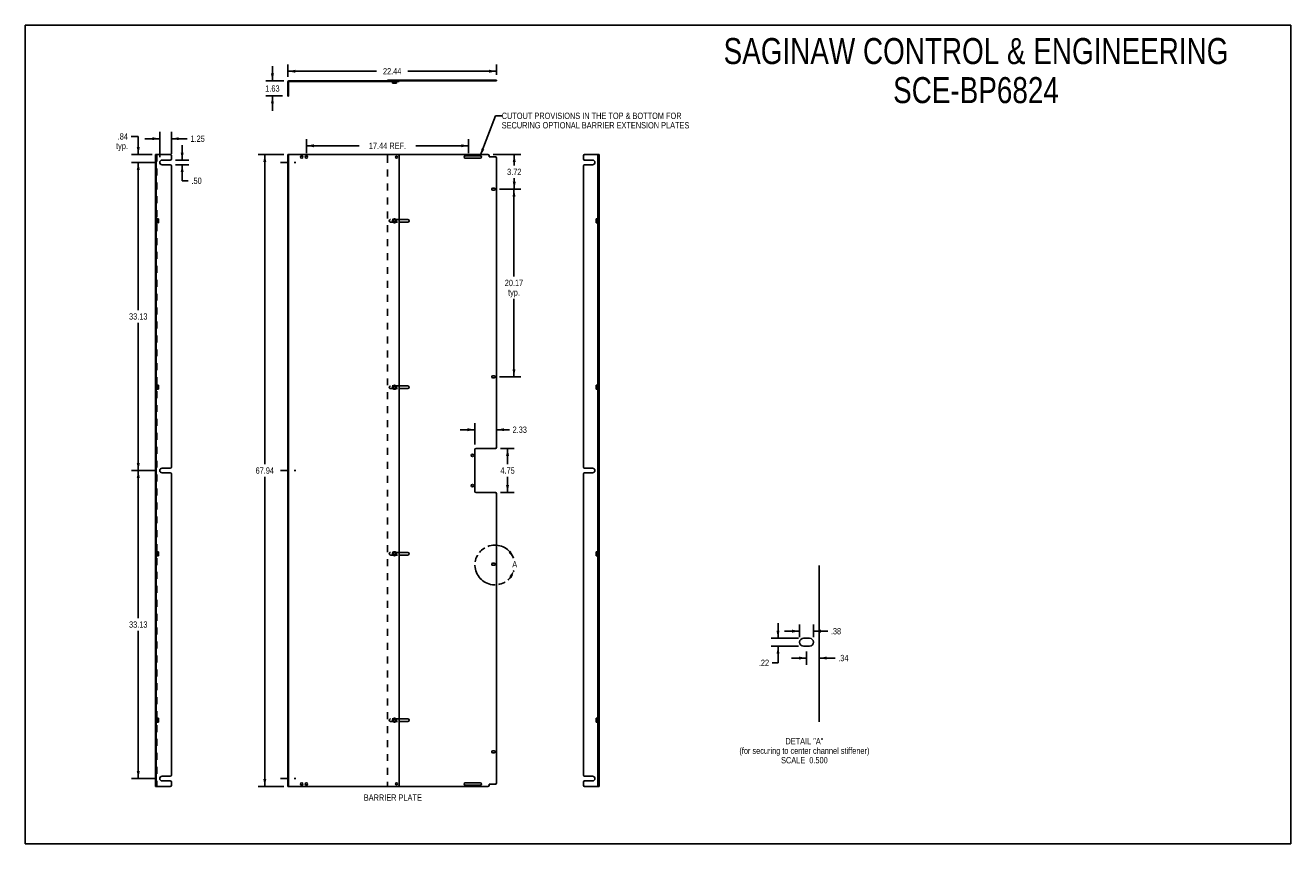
# Model space of a CAD drawing. Header units: inches. Extents: x 0 to 136, y -72 to 88.
import ezdxf

# ---------------------------------------------------------------- set-up
doc = ezdxf.new("R2010")
doc.units = ezdxf.units.IN
doc.header["$LTSCALE"] = 7.48
doc.header["$MEASUREMENT"] = 0
for name, pattern in [('DASHED', [0.2, 0.1, -0.1]), ('HIDDEN', [0.2, 0.1, -0.1]), ('PHANTOM', [0.8, 0.45, -0.05, 0.1, -0.05, 0.1, -0.05])]:
    doc.linetypes.add(name, pattern=pattern)
doc.layers.get('0').update_dxf_attribs({"linetype": 'CONTINUOUS'})
for name, color, linetype in [('02___PRT_ALL_AXES', 7, 'CONTINUOUS'), ('DEFAULT_2', 8, 'HIDDEN'), ('DEFAULT_3', 7, 'PHANTOM'), ('DIMENSIONS', 7, 'CONTINUOUS')]:
    doc.layers.add(name, color=color, linetype=linetype)
doc.styles.get("Standard").update_dxf_attribs({"font": 'txt', "width": 0.8})
doc.dimstyles.new('DIMSTYLE_1', dxfattribs={"dimtxt": 0.68, "dimasz": 0.8, "dimexe": 0.09, "dimexo": 0.07, "dimgap": 0.0425, "dimtad": 0, "dimtih": 1, "dimtoh": 1, "dimzin": 4, "dimdsep": 46, "dimtxsty": 'Standard', "dimblk": '_FILLED', "dimblk1": '_FILLED', "dimblk2": '_FILLED', "dimcen": 0.09, "dimadec": 0, "dimazin": 0, "dimtfac": 1, "dimtofl": 0, "dimtmove": 0, "dimatfit": 3, "dimldrblk": '_FILLED', "dimfxl": 1, "dimtolj": 1, "dimtzin": 4, "dimarcsym": 0})
doc.dimstyles.new('DIMSTYLE_2', dxfattribs={"dimtxt": 0.68, "dimasz": 0.8, "dimexe": 0.09, "dimexo": 0.07, "dimgap": 0.0425, "dimtad": 0, "dimtih": 1, "dimtoh": 1, "dimlfac": 0.25, "dimzin": 4, "dimdsep": 46, "dimtxsty": 'Standard', "dimblk": '_FILLED', "dimblk1": '_FILLED', "dimblk2": '_FILLED', "dimcen": 0.09, "dimadec": 0, "dimazin": 0, "dimtfac": 1, "dimtofl": 0, "dimtmove": 0, "dimatfit": 3, "dimldrblk": '_FILLED', "dimfxl": 1, "dimtolj": 1, "dimtzin": 4, "dimarcsym": 0})
doc.dimstyles.get("Standard").update_dxf_attribs({"dimtxt": 0.68, "dimasz": 0.8, "dimexe": 0.09, "dimexo": 0.07, "dimgap": 0.09, "dimtad": 0, "dimtih": 1, "dimtoh": 1, "dimzin": 4, "dimdsep": 46, "dimtxsty": 'Standard', "dimblk": '_FILLED', "dimblk1": '_FILLED', "dimblk2": '_FILLED', "dimcen": 0.09, "dimadec": 0, "dimazin": 0, "dimtp": 0.01, "dimtm": 0.01, "dimtfac": 1, "dimtofl": 0, "dimtmove": 0, "dimatfit": 3, "dimldrblk": '_FILLED', "dimfxl": 1, "dimtolj": 1, "dimtzin": 4, "dimarcsym": 0})

# ---------------------------------------------------------------- blocks, each defined once
blk = doc.blocks.new('_FILLED')
at = {"color": 0, "linetype": 'ByBlock'}
blk.add_solid([(0, 0), (-1, 0.2), (-1, -0.2)], dxfattribs=at)
blk = doc.blocks.new('*D1')
at = {"layer": 'DIMENSIONS', "color": 2, "linetype": 'Continuous'}
for p, q in [((14.14, 73.26), (11.42, 73.26)), ((12.14, 73.26), (12.14, 57.38)), ((12.14, 40.13), (12.14, 56.02)), ((14.14, 40.13), (11.42, 40.13))]:
    blk.add_line(p, q, dxfattribs=at)
at = {"layer": 'DIMENSIONS', "color": 2, "linetype": 'Continuous', "xscale": 0.8, "yscale": 0.8, "zscale": 0.8}
for p, rotation in [((12.14, 73.26), 90), ((12.14, 40.13), 270)]:
    blk.add_blockref('_FILLED', p, dxfattribs=dict(at, rotation=rotation))
at = {"layer": 'DIMENSIONS', "color": 2, "linetype": 'Continuous', "insert": (12.14, 57.04), "char_height": 0.68, "width": 2.72, "attachment_point": 2, "line_spacing_factor": 0.9}
blk.add_mtext('33.13', dxfattribs=at)
blk = doc.blocks.new('*D2')
at = {"layer": 'DIMENSIONS', "color": 2, "linetype": 'Continuous'}
for p, q in [((14.14, 40.13), (11.42, 40.13)), ((12.14, 40.13), (12.14, 24.25)), ((12.14, 7.01), (12.14, 22.89)), ((14.14, 7.01), (11.42, 7.01))]:
    blk.add_line(p, q, dxfattribs=at)
at = {"layer": 'DIMENSIONS', "color": 2, "linetype": 'Continuous', "xscale": 0.8, "yscale": 0.8, "zscale": 0.8}
for p, rotation in [((12.14, 40.13), 90), ((12.14, 7.01), 270)]:
    blk.add_blockref('_FILLED', p, dxfattribs=dict(at, rotation=rotation))
at = {"layer": 'DIMENSIONS', "color": 2, "linetype": 'Continuous', "insert": (12.14, 23.91), "char_height": 0.68, "width": 2.72, "attachment_point": 2, "line_spacing_factor": 0.9}
blk.add_mtext('33.13', dxfattribs=at)
blk = doc.blocks.new('*D3')
at = {"layer": 'DIMENSIONS', "color": 2, "linetype": 'Continuous'}
for p, q in [((50.95, 70.38), (53.24, 70.38)), ((52.52, 70.38), (52.52, 60.98)), ((52.52, 50.22), (52.52, 58.6)), ((50.95, 50.22), (53.24, 50.22))]:
    blk.add_line(p, q, dxfattribs=at)
at = {"layer": 'DIMENSIONS', "color": 2, "linetype": 'Continuous', "xscale": 0.8, "yscale": 0.8, "zscale": 0.8}
for p, rotation in [((52.52, 70.38), 90), ((52.52, 50.22), 270)]:
    blk.add_blockref('_FILLED', p, dxfattribs=dict(at, rotation=rotation))
at = {"layer": 'DIMENSIONS', "color": 2, "linetype": 'Continuous', "insert": (52.52, 60.64), "char_height": 0.68, "width": 2.72, "attachment_point": 2, "line_spacing_factor": 0.9}
blk.add_mtext('20.17\\Ptyp.', dxfattribs=at)
blk = doc.blocks.new('*D4')
at = {"layer": 'DIMENSIONS', "color": 2, "linetype": 'Continuous'}
for p, q in [((50.28, 74.1), (53.27, 74.1)), ((52.55, 74.1), (52.55, 72.92)), ((52.55, 70.38), (52.55, 71.56)), ((50.95, 70.38), (53.27, 70.38))]:
    blk.add_line(p, q, dxfattribs=at)
at = {"layer": 'DIMENSIONS', "color": 2, "linetype": 'Continuous', "xscale": 0.8, "yscale": 0.8, "zscale": 0.8}
for p, rotation in [((52.55, 74.1), 90), ((52.55, 70.38), 270)]:
    blk.add_blockref('_FILLED', p, dxfattribs=dict(at, rotation=rotation))
at = {"layer": 'DIMENSIONS', "color": 2, "linetype": 'Continuous', "insert": (52.55, 72.58), "char_height": 0.68, "width": 2.176, "attachment_point": 2, "line_spacing_factor": 0.9}
blk.add_mtext('3.72', dxfattribs=at)
blk = doc.blocks.new('*D5')
at = {"layer": 'DIMENSIONS', "color": 2, "linetype": 'Continuous'}
for p, q in [((28.21, 82.46), (28.21, 83.78)), ((28.21, 83.06), (37.73, 83.06)), ((50.65, 83.06), (41.13, 83.06)), ((50.65, 82.66), (50.65, 83.78))]:
    blk.add_line(p, q, dxfattribs=at)
at = {"layer": 'DIMENSIONS', "color": 2, "linetype": 'Continuous', "xscale": 0.8, "yscale": 0.8, "zscale": 0.8, "rotation": 180}
blk.add_blockref('_FILLED', (28.21, 83.06), dxfattribs=at)
at = {"layer": 'DIMENSIONS', "color": 2, "linetype": 'Continuous', "xscale": 0.8, "yscale": 0.8, "zscale": 0.8}
blk.add_blockref('_FILLED', (50.65, 83.06), dxfattribs=at)
at = {"layer": 'DIMENSIONS', "color": 2, "linetype": 'Continuous', "insert": (39.43, 83.4), "char_height": 0.68, "width": 2.72, "attachment_point": 2, "line_spacing_factor": 0.9}
blk.add_mtext('22.44', dxfattribs=at)
blk = doc.blocks.new('*D6')
at = {"layer": 'DIMENSIONS', "color": 2, "linetype": 'Continuous'}
for p, q in [((51.09, 42.51), (52.55, 42.51)), ((51.83, 42.51), (51.83, 40.81)), ((51.83, 37.76), (51.83, 39.45)), ((51.09, 37.76), (52.55, 37.76))]:
    blk.add_line(p, q, dxfattribs=at)
at = {"layer": 'DIMENSIONS', "color": 2, "linetype": 'Continuous', "xscale": 0.8, "yscale": 0.8, "zscale": 0.8}
for p, rotation in [((51.83, 42.51), 90), ((51.83, 37.76), 270)]:
    blk.add_blockref('_FILLED', p, dxfattribs=dict(at, rotation=rotation))
at = {"layer": 'DIMENSIONS', "color": 2, "linetype": 'Continuous', "insert": (51.83, 40.47), "char_height": 0.68, "width": 2.176, "attachment_point": 2, "line_spacing_factor": 0.9}
blk.add_mtext('4.75', dxfattribs=at)
blk = doc.blocks.new('*D7')
at = {"layer": 'DIMENSIONS', "color": 2, "linetype": 'Continuous'}
for p, q in [((48.32, 42.94), (48.32, 45.24)), ((48.32, 44.52), (46.72, 44.52)), ((50.65, 44.52), (52.03, 44.52))]:
    blk.add_line(p, q, dxfattribs=at)
at = {"layer": 'DIMENSIONS', "color": 2, "linetype": 'Continuous', "xscale": 0.8, "yscale": 0.8, "zscale": 0.8}
blk.add_blockref('_FILLED', (48.32, 44.52), dxfattribs=at)
at = {"layer": 'DIMENSIONS', "color": 2, "linetype": 'Continuous', "xscale": 0.8, "yscale": 0.8, "zscale": 0.8, "rotation": 180}
blk.add_blockref('_FILLED', (50.65, 44.52), dxfattribs=at)
at = {"layer": 'DIMENSIONS', "color": 2, "linetype": 'Continuous', "insert": (52.37, 44.86), "char_height": 0.68, "width": 2.176, "attachment_point": 1, "line_spacing_factor": 0.9}
blk.add_mtext('2.33', dxfattribs=at)
blk = doc.blocks.new('*D8')
at = {"layer": 'DIMENSIONS', "color": 2, "linetype": 'Continuous'}
for p, q in [((80.9, 22.11), (80.9, 23.71)), ((83.09, 22.11), (80.18, 22.11)), ((83.09, 21.24), (80.18, 21.24)), ((80.9, 21.24), (80.9, 19.46)), ((80.9, 19.46), (80.28, 19.46))]:
    blk.add_line(p, q, dxfattribs=at)
at = {"layer": 'DIMENSIONS', "color": 2, "linetype": 'Continuous', "xscale": 0.8, "yscale": 0.8, "zscale": 0.8}
for p, rotation in [((80.9, 22.11), 270), ((80.9, 21.24), 90)]:
    blk.add_blockref('_FILLED', p, dxfattribs=dict(at, rotation=rotation))
at = {"layer": 'DIMENSIONS', "color": 2, "linetype": 'Continuous', "insert": (79.94, 19.8), "char_height": 0.68, "width": 1.632, "attachment_point": 3, "line_spacing_factor": 0.9}
blk.add_mtext('.22', dxfattribs=at)
blk = doc.blocks.new('*D9')
at = {"layer": 'DIMENSIONS', "color": 2, "linetype": 'Continuous'}
for p, q in [((83.21, 22.23), (83.21, 23.58)), ((84.71, 22.23), (84.71, 23.58)), ((83.21, 22.86), (81.61, 22.86)), ((84.71, 22.86), (86.24, 22.86))]:
    blk.add_line(p, q, dxfattribs=at)
at = {"layer": 'DIMENSIONS', "color": 2, "linetype": 'Continuous', "xscale": 0.8, "yscale": 0.8, "zscale": 0.8}
blk.add_blockref('_FILLED', (83.21, 22.86), dxfattribs=at)
at = {"layer": 'DIMENSIONS', "color": 2, "linetype": 'Continuous', "xscale": 0.8, "yscale": 0.8, "zscale": 0.8, "rotation": 180}
blk.add_blockref('_FILLED', (84.71, 22.86), dxfattribs=at)
at = {"layer": 'DIMENSIONS', "color": 2, "linetype": 'Continuous', "insert": (86.58, 23.2), "char_height": 0.68, "width": 1.632, "attachment_point": 1, "line_spacing_factor": 0.9}
blk.add_mtext('.38', dxfattribs=at)
blk = doc.blocks.new('*D10')
at = {"layer": 'DIMENSIONS', "color": 2, "linetype": 'Continuous'}
for p, q in [((12.14, 76.05), (11.37, 76.05)), ((12.14, 74.1), (12.14, 76.05)), ((13.63, 74.1), (11.42, 74.1)), ((14.14, 73.26), (11.42, 73.26)), ((12.14, 73.26), (12.14, 71.66))]:
    blk.add_line(p, q, dxfattribs=at)
at = {"layer": 'DIMENSIONS', "color": 2, "linetype": 'Continuous', "xscale": 0.8, "yscale": 0.8, "zscale": 0.8}
for p, rotation in [((12.14, 74.1), 270), ((12.14, 73.26), 90)]:
    blk.add_blockref('_FILLED', p, dxfattribs=dict(at, rotation=rotation))
at = {"layer": 'DIMENSIONS', "color": 2, "linetype": 'Continuous', "insert": (11.03, 76.39), "char_height": 0.68, "width": 2.176, "attachment_point": 3, "line_spacing_factor": 0.9}
blk.add_mtext('.84\\Ptyp.', dxfattribs=at)
blk = doc.blocks.new('*D11')
at = {"layer": 'DIMENSIONS', "color": 2, "linetype": 'Continuous'}
for p, q in [((26.56, 82.02), (26.56, 83.62)), ((27.77, 82.02), (25.84, 82.02)), ((27.65, 80.4), (25.84, 80.4)), ((26.56, 80.4), (26.56, 78.8))]:
    blk.add_line(p, q, dxfattribs=at)
at = {"layer": 'DIMENSIONS', "color": 2, "linetype": 'Continuous', "xscale": 0.8, "yscale": 0.8, "zscale": 0.8}
for p, rotation in [((26.56, 82.02), 270), ((26.56, 80.4), 90)]:
    blk.add_blockref('_FILLED', p, dxfattribs=dict(at, rotation=rotation))
at = {"layer": 'DIMENSIONS', "color": 2, "linetype": 'Continuous', "insert": (26.56, 81.55), "char_height": 0.68, "width": 2.176, "attachment_point": 2, "line_spacing_factor": 0.9}
blk.add_mtext('1.63', dxfattribs=at)
blk = doc.blocks.new('*D12')
at = {"layer": 'DIMENSIONS', "color": 2, "linetype": 'Continuous'}
for p, q in [((27.77, 74.1), (25.02, 74.1)), ((25.74, 74.1), (25.74, 40.81)), ((25.74, 6.16), (25.74, 39.45)), ((27.77, 6.16), (25.02, 6.16))]:
    blk.add_line(p, q, dxfattribs=at)
at = {"layer": 'DIMENSIONS', "color": 2, "linetype": 'Continuous', "xscale": 0.8, "yscale": 0.8, "zscale": 0.8}
for p, rotation in [((25.74, 74.1), 90), ((25.74, 6.16), 270)]:
    blk.add_blockref('_FILLED', p, dxfattribs=dict(at, rotation=rotation))
at = {"layer": 'DIMENSIONS', "color": 2, "linetype": 'Continuous', "insert": (25.74, 40.47), "char_height": 0.68, "width": 2.72, "attachment_point": 2, "line_spacing_factor": 0.9}
blk.add_mtext('67.94', dxfattribs=at)
blk = doc.blocks.new('*D13')
at = {"layer": 'DIMENSIONS', "color": 2, "linetype": 'Continuous'}
for p, q in [((83.96, 20.68), (83.96, 19.25)), ((83.96, 19.97), (82.36, 19.97)), ((85.32, 19.97), (87.03, 19.97))]:
    blk.add_line(p, q, dxfattribs=at)
at = {"layer": 'DIMENSIONS', "color": 2, "linetype": 'Continuous', "xscale": 0.8, "yscale": 0.8, "zscale": 0.8}
blk.add_blockref('_FILLED', (83.96, 19.97), dxfattribs=at)
at = {"layer": 'DIMENSIONS', "color": 2, "linetype": 'Continuous', "xscale": 0.8, "yscale": 0.8, "zscale": 0.8, "rotation": 180}
blk.add_blockref('_FILLED', (85.32, 19.97), dxfattribs=at)
at = {"layer": 'DIMENSIONS', "color": 2, "linetype": 'Continuous', "insert": (87.37, 20.31), "char_height": 0.68, "width": 1.632, "attachment_point": 1, "line_spacing_factor": 0.9}
blk.add_mtext('.34', dxfattribs=at)
blk = doc.blocks.new('*D14')
at = {"layer": 'DIMENSIONS', "color": 2, "linetype": 'Continuous'}
for p, q in [((30.21, 74.27), (30.21, 75.77)), ((30.21, 75.05), (35.87, 75.05)), ((47.65, 75.05), (41.99, 75.05)), ((47.65, 74.27), (47.65, 75.77))]:
    blk.add_line(p, q, dxfattribs=at)
at = {"layer": 'DIMENSIONS', "color": 2, "linetype": 'Continuous', "xscale": 0.8, "yscale": 0.8, "zscale": 0.8, "rotation": 180}
blk.add_blockref('_FILLED', (30.21, 75.05), dxfattribs=at)
at = {"layer": 'DIMENSIONS', "color": 2, "linetype": 'Continuous', "xscale": 0.8, "yscale": 0.8, "zscale": 0.8}
blk.add_blockref('_FILLED', (47.65, 75.05), dxfattribs=at)
at = {"layer": 'DIMENSIONS', "color": 2, "linetype": 'Continuous', "insert": (38.93, 75.39), "char_height": 0.68, "width": 5.44, "attachment_point": 2, "line_spacing_factor": 0.9}
blk.add_mtext('17.44 REF.', dxfattribs=at)
blk = doc.blocks.new('*D15')
at = {"layer": 'DIMENSIONS', "color": 2, "linetype": 'Continuous'}
for p, q in [((16.86, 73.51), (16.86, 75.11)), ((16.13, 73.51), (17.58, 73.51)), ((16.13, 73.01), (17.58, 73.01)), ((16.86, 73.01), (16.86, 71.29)), ((16.86, 71.29), (17.52, 71.29))]:
    blk.add_line(p, q, dxfattribs=at)
at = {"layer": 'DIMENSIONS', "color": 2, "linetype": 'Continuous', "xscale": 0.8, "yscale": 0.8, "zscale": 0.8}
for p, rotation in [((16.86, 73.51), 270), ((16.86, 73.01), 90)]:
    blk.add_blockref('_FILLED', p, dxfattribs=dict(at, rotation=rotation))
at = {"layer": 'DIMENSIONS', "color": 2, "linetype": 'Continuous', "insert": (17.86, 71.63), "char_height": 0.68, "width": 1.632, "attachment_point": 1, "line_spacing_factor": 0.9}
blk.add_mtext('.50', dxfattribs=at)
blk = doc.blocks.new('*D16')
at = {"layer": 'DIMENSIONS', "color": 2, "linetype": 'Continuous'}
for p, q in [((14.45, 73.82), (14.45, 76.53)), ((15.7, 74.19), (15.7, 76.53)), ((14.45, 75.81), (12.85, 75.81)), ((15.7, 75.81), (17.41, 75.81))]:
    blk.add_line(p, q, dxfattribs=at)
at = {"layer": 'DIMENSIONS', "color": 2, "linetype": 'Continuous', "xscale": 0.8, "yscale": 0.8, "zscale": 0.8}
blk.add_blockref('_FILLED', (14.45, 75.81), dxfattribs=at)
at = {"layer": 'DIMENSIONS', "color": 2, "linetype": 'Continuous', "xscale": 0.8, "yscale": 0.8, "zscale": 0.8, "rotation": 180}
blk.add_blockref('_FILLED', (15.7, 75.81), dxfattribs=at)
at = {"layer": 'DIMENSIONS', "color": 2, "linetype": 'Continuous', "insert": (17.75, 76.15), "char_height": 0.68, "width": 2.176, "attachment_point": 1, "line_spacing_factor": 0.9}
blk.add_mtext('1.25', dxfattribs=at)

msp = doc.modelspace()

# ---------------------------------------------------------------- linework, layer by layer
at = {"color": 7, "linetype": 'Continuous'}
for p, q in [((0, 0), (0, 88)), ((0, 88), (136, 88)), ((136, 0), (136, 88)), ((28.288, 81.905), (28.288, 80.397)), ((28.33, 81.947), (40.183, 81.947)), ((38.933, 82.097), (38.933, 82.022)), ((38.933, 82.097), (50.653, 82.097)), ((39.463, 81.947), (39.463, 81.787)), ((39.903, 81.787), (39.463, 81.787)), ((39.473, 81.777), (39.463, 81.787)), ((39.893, 81.777), (39.473, 81.777)), ((39.893, 81.777), (39.903, 81.787)), ((39.903, 81.947), (39.903, 81.787)), ((40.183, 81.947), (40.183, 82.022)), ((49.841, 82.097), (49.841, 82.022)), ((50.653, 82.097), (50.653, 82.022)), ((28.288, 80.397), (28.213, 80.397)), ((13.998, 6.165), (13.998, 74.102)), ((13.998, 74.102), (14.073, 74.102)), ((28.288, 74.102), (28.213, 74.102)), ((28.288, 73.509), (28.213, 73.509)), ((28.288, 74.102), (28.288, 73.509)), ((28.319, 74.102), (40.058, 74.102)), ((40.183, 73.977), (40.183, 6.29)), ((59.976, 73.977), (59.976, 73.634)), ((60.101, 74.102), (61.676, 74.102)), ((60.101, 73.509), (60.976, 73.509)), ((61.526, 6.165), (61.526, 74.102)), ((61.676, 73.852), (61.601, 73.852)), ((61.676, 74.102), (61.676, 73.855)), ((61.676, 37.761), (61.676, 73.852)), ((28.288, 73.009), (28.213, 73.009)), ((28.288, 73.009), (28.288, 40.384)), ((59.976, 72.884), (59.976, 40.509)), ((60.101, 73.009), (60.976, 73.009)), ((61.356, 67.187), (61.366, 67.197)), ((61.356, 66.767), (61.356, 67.187)), ((61.356, 66.767), (61.366, 66.757)), ((61.366, 66.757), (61.366, 67.197)), ((61.526, 67.197), (61.366, 67.197)), ((61.526, 66.757), (61.366, 66.757)), ((61.356, 49.292), (61.366, 49.302)), ((61.356, 48.872), (61.356, 49.292)), ((61.366, 48.862), (61.366, 49.302)), ((61.526, 49.302), (61.366, 49.302)), ((61.356, 48.872), (61.366, 48.862)), ((61.526, 48.862), (61.366, 48.862)), ((61.676, 42.509), (61.601, 42.509)), ((28.288, 40.384), (28.213, 40.384)), ((28.288, 39.884), (28.213, 39.884)), ((28.288, 39.884), (28.288, 7.259)), ((59.976, 39.759), (59.976, 7.384)), ((60.101, 40.384), (60.976, 40.384)), ((60.101, 39.884), (60.976, 39.884)), ((61.676, 37.759), (61.601, 37.759)), ((61.676, 6.165), (61.676, 37.759)), ((61.356, 31.396), (61.366, 31.406)), ((61.356, 30.976), (61.356, 31.396)), ((61.526, 31.406), (61.366, 31.406)), ((61.366, 30.966), (61.366, 31.406)), ((61.356, 30.976), (61.366, 30.966)), ((61.526, 30.966), (61.366, 30.966)), ((61.356, 13.5), (61.366, 13.51)), ((61.356, 13.08), (61.356, 13.5)), ((61.356, 13.08), (61.366, 13.07)), ((61.526, 13.51), (61.366, 13.51)), ((61.366, 13.07), (61.366, 13.51)), ((61.526, 13.07), (61.366, 13.07)), ((28.288, 7.259), (28.213, 7.259)), ((60.101, 7.259), (60.976, 7.259)), ((13.998, 6.165), (14.073, 6.165)), ((28.288, 6.759), (28.213, 6.759)), ((28.288, 6.165), (28.213, 6.165)), ((28.288, 6.759), (28.288, 6.165)), ((28.319, 6.165), (40.058, 6.165)), ((59.976, 6.634), (59.976, 6.29)), ((60.101, 6.759), (60.976, 6.759)), ((60.101, 6.165), (61.676, 6.165)), ((61.676, 6.415), (61.601, 6.415)), ((0, 0), (136, 0))]:
    msp.add_line(p, q, dxfattribs=at)
at = {"color": 3, "linetype": 'Continuous'}
for p, q in [((28.213, 80.397), (28.213, 81.905)), ((28.33, 82.022), (49.841, 82.022)), ((50.653, 82.022), (49.843, 82.022)), ((14.073, 74.102), (14.073, 6.165)), ((14.073, 74.102), (15.573, 74.102)), ((15.573, 73.509), (14.698, 73.509)), ((15.698, 73.977), (15.698, 73.634)), ((28.213, 73.509), (28.213, 74.102)), ((49.716, 74.102), (40.058, 74.102)), ((49.841, 73.977), (49.841, 73.915)), ((50.528, 73.852), (49.903, 73.852)), ((50.653, 42.634), (50.653, 73.727)), ((61.601, 42.509), (61.601, 74.102)), ((15.573, 73.009), (14.698, 73.009)), ((15.698, 72.884), (15.698, 40.509)), ((28.213, 40.384), (28.213, 73.009)), ((48.323, 37.884), (48.323, 42.384)), ((50.528, 42.509), (48.448, 42.509)), ((61.601, 6.415), (61.601, 42.506)), ((15.573, 40.384), (14.698, 40.384)), ((15.573, 39.884), (14.698, 39.884)), ((15.698, 39.759), (15.698, 7.384)), ((28.213, 7.259), (28.213, 39.884)), ((50.528, 37.759), (48.448, 37.759)), ((50.653, 6.54), (50.653, 37.634)), ((85.322, 13.113), (85.322, 29.916)), ((15.573, 7.259), (14.698, 7.259)), ((15.573, 6.165), (14.073, 6.165)), ((15.573, 6.759), (14.698, 6.759)), ((15.698, 6.634), (15.698, 6.29)), ((28.213, 6.165), (28.213, 6.759)), ((40.058, 6.165), (49.716, 6.165)), ((49.841, 6.29), (49.841, 6.352)), ((50.528, 6.415), (49.903, 6.415)), ((61.601, 6.165), (61.601, 6.413))]:
    msp.add_line(p, q, dxfattribs=at)
at = {"color": 7, "linetype": 'Continuous'}
for centre, radius in [((39.683, 66.977), 0.22), ((39.683, 66.977), 0.21), ((39.683, 66.977), 0.135), ((39.683, 66.977), 0.125), ((39.683, 49.082), 0.22), ((39.683, 49.082), 0.21), ((39.683, 49.082), 0.135), ((39.683, 49.082), 0.125), ((39.683, 31.186), 0.22), ((39.683, 31.186), 0.21), ((39.683, 31.186), 0.135), ((39.683, 31.186), 0.125), ((39.683, 13.29), 0.22), ((39.683, 13.29), 0.21), ((39.683, 13.29), 0.135), ((39.683, 13.29), 0.125)]:
    msp.add_circle(centre, radius, dxfattribs=at)
at = {"color": 3, "linetype": 'Continuous'}
for centre in [(48.053, 41.759), (48.053, 38.509)]:
    msp.add_circle(centre, 0.125, dxfattribs=at)
for centre, radius, start, end in [((28.33, 81.905), 0.117, 90, 180), ((15.573, 73.977), 0.125, 0, 90), ((15.573, 73.634), 0.125, 270, 360), ((49.716, 73.977), 0.125, 0, 90), ((49.903, 73.915), 0.0625, 180, 270), ((50.528, 73.727), 0.125, 0, 90), ((15.573, 72.884), 0.125, 0, 90), ((48.448, 42.384), 0.125, 90, 180), ((50.528, 42.634), 0.125, 270, 360), ((15.573, 40.509), 0.125, 270, 360), ((15.573, 39.759), 0.125, 0, 90), ((48.448, 37.884), 0.125, 180, 270), ((50.528, 37.634), 0.125, 0, 90), ((15.573, 7.384), 0.125, 270, 360), ((15.573, 6.634), 0.125, 0, 90), ((15.573, 6.29), 0.125, 270, 360), ((49.716, 6.29), 0.125, 270, 360), ((49.903, 6.352), 0.0625, 90, 180), ((50.528, 6.54), 0.125, 270, 360)]:
    msp.add_arc(centre, radius, start, end, dxfattribs=at)
at = {"color": 7, "linetype": 'Continuous'}
for centre, radius, start, end in [((28.33, 81.905), 0.042, 90, 180), ((40.058, 73.977), 0.125, 0, 90), ((60.101, 73.977), 0.125, 90, 180), ((60.101, 73.634), 0.125, 180, 270), ((60.101, 72.884), 0.125, 90, 180), ((60.101, 40.509), 0.125, 180, 270), ((60.101, 39.759), 0.125, 90, 180), ((60.101, 7.384), 0.125, 180, 270), ((40.058, 6.29), 0.125, 270, 360), ((60.101, 6.634), 0.125, 90, 180), ((60.101, 6.29), 0.125, 180, 270)]:
    msp.add_arc(centre, radius, start, end, dxfattribs=at)
at = {"layer": '02___PRT_ALL_AXES', "color": 8, "linetype": 'HIDDEN'}
for p, q in [((28.213, 81.647), (28.213, 81.397)), ((28.288, 81.647), (28.213, 81.647)), ((28.288, 81.647), (28.288, 81.397)), ((29.588, 81.947), (29.588, 82.022)), ((29.838, 82.022), (29.588, 82.022)), ((29.838, 81.947), (29.588, 81.947)), ((29.838, 81.947), (29.838, 82.022)), ((30.088, 81.947), (30.088, 82.022)), ((30.338, 82.022), (30.088, 82.022)), ((30.338, 81.947), (30.088, 81.947)), ((30.338, 81.947), (30.338, 82.022)), ((39.121, 82.022), (39.121, 82.097)), ((39.121, 82.097), (41.245, 82.097)), ((39.121, 82.022), (41.245, 82.022)), ((39.511, 82.022), (39.511, 81.947)), ((39.511, 81.947), (40.011, 81.947)), ((39.793, 81.947), (39.793, 82.022)), ((39.855, 82.022), (39.855, 81.947)), ((40.011, 81.947), (40.011, 82.022)), ((41.246, 82.022), (41.246, 82.097)), ((47.153, 82.097), (49.028, 82.097)), ((47.153, 82.097), (47.153, 82.022)), ((47.153, 82.022), (49.028, 82.022)), ((49.028, 82.097), (49.028, 82.022)), ((50.126, 82.097), (50.501, 82.097)), ((50.126, 82.097), (50.126, 82.022)), ((50.126, 82.022), (50.501, 82.022)), ((50.501, 82.097), (50.501, 82.022)), ((13.998, 73.707), (13.998, 73.957)), ((14.148, 73.957), (13.998, 73.957)), ((14.148, 73.707), (13.998, 73.707)), ((14.073, 73.957), (14.073, 73.707)), ((14.148, 73.93), (14.073, 73.93)), ((14.148, 73.712), (14.073, 73.712)), ((14.148, 73.957), (14.148, 73.707)), ((28.288, 73.509), (28.213, 73.509)), ((61.526, 73.707), (61.526, 73.957)), ((61.676, 73.957), (61.526, 73.957)), ((61.601, 73.93), (61.526, 73.93)), ((61.601, 73.712), (61.526, 73.712)), ((61.676, 73.707), (61.526, 73.707)), ((61.601, 73.957), (61.601, 73.707)), ((61.676, 73.957), (61.676, 73.707)), ((28.213, 73.009), (28.288, 73.009)), ((13.998, 70.275), (13.998, 70.493)), ((14.073, 70.493), (13.998, 70.493)), ((14.073, 70.275), (13.998, 70.275)), ((14.073, 70.275), (14.073, 70.493)), ((61.601, 70.493), (61.601, 70.275)), ((61.676, 70.493), (61.601, 70.493)), ((61.676, 70.275), (61.601, 70.275)), ((61.676, 70.493), (61.676, 70.275)), ((13.998, 67.118), (13.998, 66.837)), ((14.073, 67.118), (13.998, 67.118)), ((14.073, 66.837), (13.998, 66.837)), ((14.073, 66.805), (14.073, 67.149)), ((14.073, 67.149), (14.148, 67.149)), ((14.073, 66.805), (14.148, 66.805)), ((14.148, 66.805), (14.148, 67.149)), ((40.183, 67.118), (39.261, 67.118)), ((39.261, 66.837), (40.183, 66.837)), ((61.526, 67.149), (61.526, 66.805)), ((61.601, 67.149), (61.526, 67.149)), ((61.601, 66.805), (61.526, 66.805)), ((61.601, 67.149), (61.601, 66.805)), ((61.601, 67.118), (61.676, 67.118)), ((61.601, 66.837), (61.676, 66.837)), ((61.676, 66.837), (61.676, 67.118)), ((13.998, 50.108), (13.998, 50.326)), ((14.073, 50.326), (13.998, 50.326)), ((14.073, 50.108), (14.073, 50.326)), ((61.601, 50.326), (61.601, 50.108)), ((61.676, 50.326), (61.601, 50.326)), ((61.676, 50.326), (61.676, 50.108)), ((14.073, 50.108), (13.998, 50.108)), ((13.998, 49.222), (13.998, 48.941)), ((14.073, 49.222), (13.998, 49.222)), ((14.073, 48.91), (14.073, 49.254)), ((14.073, 49.254), (14.148, 49.254)), ((14.148, 48.91), (14.148, 49.254)), ((40.183, 49.222), (39.261, 49.222)), ((61.526, 49.254), (61.526, 48.91)), ((61.601, 49.254), (61.526, 49.254)), ((61.676, 50.108), (61.601, 50.108)), ((61.601, 49.254), (61.601, 48.91)), ((61.601, 49.222), (61.676, 49.222)), ((61.676, 48.941), (61.676, 49.222)), ((14.073, 48.941), (13.998, 48.941)), ((14.073, 48.91), (14.148, 48.91)), ((39.261, 48.941), (40.183, 48.941)), ((61.601, 48.91), (61.526, 48.91)), ((61.601, 48.941), (61.676, 48.941)), ((28.288, 40.384), (28.213, 40.384)), ((28.213, 39.884), (28.288, 39.884)), ((14.073, 31.326), (13.998, 31.326)), ((13.998, 31.326), (13.998, 31.045)), ((14.073, 31.358), (14.148, 31.358)), ((14.073, 31.014), (14.073, 31.358)), ((14.148, 31.014), (14.148, 31.358)), ((40.183, 31.326), (39.261, 31.326)), ((61.601, 31.358), (61.526, 31.358)), ((61.526, 31.358), (61.526, 31.014)), ((61.601, 31.358), (61.601, 31.014)), ((61.601, 31.326), (61.676, 31.326)), ((61.676, 31.045), (61.676, 31.326)), ((14.073, 31.045), (13.998, 31.045)), ((14.073, 30.159), (13.998, 30.159)), ((13.998, 29.941), (13.998, 30.159)), ((14.073, 29.941), (13.998, 29.941)), ((14.073, 31.014), (14.148, 31.014)), ((14.073, 29.941), (14.073, 30.159)), ((39.261, 31.045), (40.183, 31.045)), ((61.601, 31.014), (61.526, 31.014)), ((61.601, 31.045), (61.676, 31.045)), ((61.676, 30.159), (61.601, 30.159)), ((61.601, 30.159), (61.601, 29.941)), ((61.676, 29.941), (61.601, 29.941)), ((61.676, 30.159), (61.676, 29.941)), ((14.073, 13.43), (13.998, 13.43)), ((13.998, 13.43), (13.998, 13.149)), ((14.073, 13.149), (13.998, 13.149)), ((14.073, 13.462), (14.148, 13.462)), ((14.073, 13.118), (14.073, 13.462)), ((14.073, 13.118), (14.148, 13.118)), ((14.148, 13.118), (14.148, 13.462)), ((40.183, 13.43), (39.261, 13.43)), ((39.261, 13.149), (40.183, 13.149)), ((61.601, 13.462), (61.526, 13.462)), ((61.526, 13.462), (61.526, 13.118)), ((61.601, 13.118), (61.526, 13.118)), ((61.601, 13.462), (61.601, 13.118)), ((61.601, 13.43), (61.676, 13.43)), ((61.601, 13.149), (61.676, 13.149)), ((61.676, 13.149), (61.676, 13.43)), ((14.073, 9.993), (13.998, 9.993)), ((13.998, 9.775), (13.998, 9.993)), ((14.073, 9.775), (13.998, 9.775)), ((14.073, 9.775), (14.073, 9.993)), ((61.676, 9.993), (61.601, 9.993)), ((61.601, 9.993), (61.601, 9.775)), ((61.676, 9.775), (61.601, 9.775)), ((61.676, 9.993), (61.676, 9.775)), ((28.288, 7.259), (28.213, 7.259)), ((14.148, 6.56), (13.998, 6.56)), ((13.998, 6.31), (13.998, 6.56)), ((14.148, 6.31), (13.998, 6.31)), ((14.073, 6.56), (14.073, 6.31)), ((14.148, 6.555), (14.073, 6.555)), ((14.148, 6.337), (14.073, 6.337)), ((14.148, 6.56), (14.148, 6.31)), ((28.213, 6.759), (28.288, 6.759)), ((61.676, 6.56), (61.526, 6.56)), ((61.526, 6.31), (61.526, 6.56)), ((61.601, 6.555), (61.526, 6.555)), ((61.601, 6.337), (61.526, 6.337)), ((61.676, 6.31), (61.526, 6.31)), ((61.601, 6.56), (61.601, 6.31)), ((61.676, 6.56), (61.676, 6.31))]:
    msp.add_line(p, q, dxfattribs=at)
at = {"layer": '02___PRT_ALL_AXES', "color": 3, "linetype": 'Continuous'}
for p, q in [((28.213, 73.509), (28.213, 73.009)), ((47.278, 73.957), (48.903, 73.957)), ((48.903, 73.707), (47.278, 73.707)), ((50.235, 70.493), (50.392, 70.493)), ((50.392, 70.275), (50.235, 70.275)), ((41.105, 67.118), (40.183, 67.118)), ((40.183, 66.837), (41.105, 66.837)), ((50.235, 50.326), (50.392, 50.326)), ((41.105, 49.222), (40.183, 49.222)), ((50.392, 50.108), (50.235, 50.108)), ((40.183, 48.941), (41.105, 48.941)), ((28.213, 40.384), (28.213, 39.884)), ((41.105, 31.326), (40.183, 31.326)), ((40.183, 31.045), (41.105, 31.045)), ((50.235, 30.159), (50.392, 30.159)), ((50.392, 29.941), (50.235, 29.941)), ((83.648, 22.107), (84.276, 22.107)), ((84.276, 21.235), (83.648, 21.235)), ((41.105, 13.43), (40.183, 13.43)), ((40.183, 13.149), (41.105, 13.149)), ((50.235, 9.993), (50.392, 9.993)), ((50.392, 9.775), (50.235, 9.775)), ((28.213, 7.259), (28.213, 6.759)), ((47.278, 6.56), (48.903, 6.56)), ((48.903, 6.31), (47.278, 6.31))]:
    msp.add_line(p, q, dxfattribs=at)
at = {"layer": '02___PRT_ALL_AXES', "color": 7, "linetype": 'Continuous'}
for p, q in [((28.288, 73.509), (28.288, 73.009)), ((28.288, 40.384), (28.288, 39.884)), ((28.288, 7.259), (28.288, 6.759))]:
    msp.add_line(p, q, dxfattribs=at)
at = {"layer": '02___PRT_ALL_AXES', "color": 2, "linetype": 'DASHED'}
for p, q in [((27.413, 73.259), (29.088, 73.259)), ((27.413, 40.134), (29.088, 40.134)), ((27.413, 7.009), (29.088, 7.009))]:
    msp.add_line(p, q, dxfattribs=at)
at = {"layer": '02___PRT_ALL_AXES', "color": 7, "linetype": 'Continuous'}
for centre, radius in [((29.713, 73.832), 0.125), ((30.213, 73.832), 0.125), ((39.902, 73.821), 0.109), ((29.713, 6.435), 0.125), ((30.213, 6.435), 0.125), ((39.902, 6.446), 0.109)]:
    msp.add_circle(centre, radius, dxfattribs=at)
at = {"layer": '02___PRT_ALL_AXES', "color": 8, "linetype": 'HIDDEN'}
for centre in [(39.683, 66.977), (39.683, 49.082), (39.683, 31.186), (39.683, 13.29)]:
    msp.add_circle(centre, 0.172, dxfattribs=at)
at = {"layer": '02___PRT_ALL_AXES', "color": 3, "linetype": 'Continuous'}
for centre, radius, start, end in [((14.698, 73.259), 0.25, 90, 270), ((47.278, 73.832), 0.125, 90, 270), ((48.903, 73.832), 0.125, 270, 90), ((50.235, 70.384), 0.109, 90, 270), ((50.392, 70.384), 0.109, 270, 90), ((41.105, 66.977), 0.141, 270, 90), ((50.235, 50.217), 0.109, 90, 270), ((50.392, 50.217), 0.109, 270, 90), ((41.105, 49.082), 0.141, 270, 90), ((14.698, 40.134), 0.25, 90, 270), ((41.105, 31.186), 0.141, 270, 90), ((50.235, 30.05), 0.109, 90, 270), ((50.392, 30.05), 0.109, 270, 90), ((83.648, 21.671), 0.436, 90, 270), ((84.276, 21.671), 0.436, 270, 90), ((41.105, 13.29), 0.141, 270, 90), ((50.235, 9.884), 0.109, 90, 270), ((50.392, 9.884), 0.109, 270, 90), ((14.698, 7.009), 0.25, 90, 270), ((47.278, 6.435), 0.125, 90, 270), ((48.903, 6.435), 0.125, 270, 90)]:
    msp.add_arc(centre, radius, start, end, dxfattribs=at)
at = {"layer": '02___PRT_ALL_AXES', "color": 7, "linetype": 'Continuous'}
for centre in [(60.976, 73.259), (60.976, 40.134), (60.976, 7.009)]:
    msp.add_arc(centre, 0.25, 270, 90, dxfattribs=at)
at = {"layer": '02___PRT_ALL_AXES', "color": 8, "linetype": 'HIDDEN'}
for centre in [(39.261, 66.977), (39.261, 49.082), (39.261, 31.186), (39.261, 13.29)]:
    msp.add_arc(centre, 0.141, 90, 270, dxfattribs=at)
at = {"layer": 'DEFAULT_2', "color": 8, "linetype": 'HIDDEN'}
for p, q in [((39.512, 82.001), (39.512, 81.947)), ((39.512, 82.001), (39.855, 82.001)), ((39.558, 81.991), (39.548, 82.001)), ((39.558, 81.787), (39.548, 81.777)), ((39.558, 81.991), (39.558, 81.787)), ((39.808, 81.991), (39.558, 81.991)), ((39.808, 81.991), (39.818, 82.001)), ((39.808, 81.991), (39.808, 81.787)), ((39.808, 81.787), (39.818, 81.777)), ((39.855, 82.001), (39.855, 81.947)), ((47.928, 82.097), (47.928, 82.022)), ((48.178, 82.097), (48.178, 82.022)), ((48.323, 82.022), (48.323, 82.097)), ((49.843, 82.022), (49.841, 82.022)), ((14.073, 73.852), (13.998, 73.852)), ((14.148, 74.102), (14.148, 6.165)), ((28.213, 73.509), (28.213, 73.009)), ((28.288, 74.102), (28.319, 74.102)), ((28.288, 73.509), (28.288, 73.009)), ((38.933, 73.977), (38.933, 6.29)), ((61.676, 73.855), (61.676, 73.852)), ((14.094, 66.806), (14.094, 67.149)), ((14.094, 67.149), (14.148, 67.149)), ((14.104, 67.102), (14.094, 67.112)), ((14.104, 66.852), (14.094, 66.842)), ((14.094, 66.806), (14.148, 66.806)), ((14.104, 67.102), (14.104, 66.852)), ((14.104, 67.102), (14.308, 67.102)), ((14.104, 66.852), (14.308, 66.852)), ((14.148, 67.197), (14.308, 67.197)), ((14.148, 66.757), (14.308, 66.757)), ((14.308, 67.197), (14.308, 66.757)), ((14.318, 67.187), (14.308, 67.197)), ((14.308, 67.102), (14.318, 67.112)), ((14.308, 66.852), (14.318, 66.842)), ((14.318, 66.767), (14.308, 66.757)), ((14.318, 67.187), (14.318, 66.767)), ((61.366, 67.102), (61.356, 67.112)), ((61.366, 66.852), (61.356, 66.842)), ((61.57, 67.102), (61.366, 67.102)), ((61.57, 66.852), (61.366, 66.852)), ((61.58, 67.149), (61.526, 67.149)), ((61.58, 66.806), (61.526, 66.806)), ((61.57, 67.102), (61.58, 67.112)), ((61.57, 67.102), (61.57, 66.852)), ((61.57, 66.852), (61.58, 66.842)), ((61.58, 66.806), (61.58, 67.149)), ((14.094, 48.91), (14.094, 49.253)), ((14.094, 49.253), (14.148, 49.253)), ((14.104, 49.207), (14.094, 49.217)), ((14.104, 49.207), (14.104, 48.957)), ((14.104, 49.207), (14.308, 49.207)), ((14.148, 49.302), (14.308, 49.302)), ((14.308, 49.302), (14.308, 48.862)), ((14.318, 49.292), (14.308, 49.302)), ((14.308, 49.207), (14.318, 49.217)), ((14.318, 49.292), (14.318, 48.872)), ((61.366, 49.207), (61.356, 49.217)), ((61.57, 49.207), (61.366, 49.207)), ((61.58, 49.253), (61.526, 49.253)), ((61.57, 49.207), (61.58, 49.217)), ((61.57, 49.207), (61.57, 48.957)), ((61.58, 48.91), (61.58, 49.253)), ((14.104, 48.957), (14.094, 48.947)), ((14.094, 48.91), (14.148, 48.91)), ((14.104, 48.957), (14.308, 48.957)), ((14.148, 48.862), (14.308, 48.862)), ((14.308, 48.957), (14.318, 48.947)), ((14.318, 48.872), (14.308, 48.862)), ((61.366, 48.957), (61.356, 48.947)), ((61.57, 48.957), (61.366, 48.957)), ((61.58, 48.91), (61.526, 48.91)), ((61.57, 48.957), (61.58, 48.947)), ((14.073, 42.509), (13.998, 42.509)), ((61.601, 42.509), (61.601, 42.506)), ((13.998, 41.884), (14.073, 41.884)), ((13.998, 41.634), (14.073, 41.634)), ((61.676, 41.884), (61.601, 41.884)), ((61.676, 41.634), (61.601, 41.634)), ((28.213, 40.384), (28.213, 39.884)), ((28.288, 40.384), (28.288, 39.884)), ((13.998, 38.634), (14.073, 38.634)), ((13.998, 38.384), (14.073, 38.384)), ((61.676, 38.634), (61.601, 38.634)), ((61.676, 38.384), (61.601, 38.384)), ((14.073, 37.759), (13.998, 37.759)), ((61.676, 37.761), (61.676, 37.759)), ((14.094, 31.357), (14.148, 31.357)), ((14.094, 31.014), (14.094, 31.357)), ((14.104, 31.311), (14.094, 31.321)), ((14.104, 31.311), (14.308, 31.311)), ((14.104, 31.311), (14.104, 31.061)), ((14.148, 31.406), (14.308, 31.406)), ((14.318, 31.396), (14.308, 31.406)), ((14.308, 31.406), (14.308, 30.966)), ((14.308, 31.311), (14.318, 31.321)), ((14.318, 31.396), (14.318, 30.976)), ((61.366, 31.311), (61.356, 31.321)), ((61.57, 31.311), (61.366, 31.311)), ((61.58, 31.357), (61.526, 31.357)), ((61.57, 31.311), (61.58, 31.321)), ((61.57, 31.311), (61.57, 31.061)), ((61.58, 31.014), (61.58, 31.357)), ((14.104, 31.061), (14.094, 31.051)), ((14.094, 31.014), (14.148, 31.014)), ((14.104, 31.061), (14.308, 31.061)), ((14.148, 30.966), (14.308, 30.966)), ((14.308, 31.061), (14.318, 31.051)), ((14.318, 30.976), (14.308, 30.966)), ((61.366, 31.061), (61.356, 31.051)), ((61.57, 31.061), (61.366, 31.061)), ((61.58, 31.014), (61.526, 31.014)), ((61.57, 31.061), (61.58, 31.051)), ((14.094, 13.461), (14.148, 13.461)), ((14.094, 13.118), (14.094, 13.461)), ((14.104, 13.415), (14.094, 13.425)), ((14.104, 13.165), (14.094, 13.155)), ((14.094, 13.118), (14.148, 13.118)), ((14.104, 13.415), (14.308, 13.415)), ((14.104, 13.415), (14.104, 13.165)), ((14.104, 13.165), (14.308, 13.165)), ((14.148, 13.51), (14.308, 13.51)), ((14.148, 13.07), (14.308, 13.07)), ((14.318, 13.5), (14.308, 13.51)), ((14.308, 13.51), (14.308, 13.07)), ((14.308, 13.415), (14.318, 13.425)), ((14.308, 13.165), (14.318, 13.155)), ((14.318, 13.08), (14.308, 13.07)), ((14.318, 13.5), (14.318, 13.08)), ((61.366, 13.415), (61.356, 13.425)), ((61.366, 13.165), (61.356, 13.155)), ((61.57, 13.415), (61.366, 13.415)), ((61.57, 13.165), (61.366, 13.165)), ((61.58, 13.461), (61.526, 13.461)), ((61.58, 13.118), (61.526, 13.118)), ((61.57, 13.415), (61.58, 13.425)), ((61.57, 13.415), (61.57, 13.165)), ((61.57, 13.165), (61.58, 13.155)), ((61.58, 13.118), (61.58, 13.461)), ((28.213, 7.259), (28.213, 6.759)), ((28.288, 7.259), (28.288, 6.759)), ((14.073, 6.415), (13.998, 6.415)), ((28.288, 6.165), (28.319, 6.165)), ((61.601, 6.415), (61.601, 6.413))]:
    msp.add_line(p, q, dxfattribs=at)
for centre in [(39.683, 66.977), (39.683, 49.082), (39.683, 31.186), (39.683, 13.29)]:
    msp.add_circle(centre, 0.172, dxfattribs=at)
for centre, start, end in [((39.058, 73.977), 90, 180), ((39.058, 6.29), 180, 270)]:
    msp.add_arc(centre, 0.125, start, end, dxfattribs=at)
at = {"layer": 'DEFAULT_3', "color": 2, "linetype": 'PHANTOM'}
msp.add_arc((50.466, 29.979), 2.137, 20.21503, 343.89314, dxfattribs=at)
msp.add_arc((50.466, 29.979), 2.137, 20.21503, 343.89314, dxfattribs=at)
for points in [[(52.471, 30.717), (51.943, 31.293), (52.182, 31.506)], [(52.471, 30.717), (51.943, 31.293), (52.182, 31.506)], [(52.519, 29.386), (52.033, 28.774), (52.287, 28.579)], [(52.519, 29.386), (52.033, 28.774), (52.287, 28.579)]]:
    msp.add_solid(points, dxfattribs=at)

# ---------------------------------------------------------------- texts
at = {"color": 2, "linetype": 'Continuous', "insert": (52.601, 30.395), "char_height": 0.68, "width": 0.544, "attachment_point": 2, "line_spacing_factor": 0.9}
msp.add_mtext('A', dxfattribs=at)
at = {"layer": 'DIMENSIONS', "color": 2, "linetype": 'Continuous', "line_spacing_factor": 0.9}
for s, insert, char_height, width, attachment_point in [('SAGINAW CONTROL & ENGINEERING\\PSCE-BP6824', (102.178, 86.631), 2.8, 64.96, 2), ('CUTOUT PROVISIONS IN THE TOP & BOTTOM FOR\\PSECURING OPTIONAL BARRIER EXTENSION PLATES', (51.202, 78.611), 0.68, 22.848, 1), ('DETAIL "A"\\P(for securing to center channel stiffener)\\PSCALE  0.500', (83.734, 11.369), 0.68, 22.848, 2), ('BARRIER PLATE', (39.499, 5.306), 0.68, 7.072, 2)]:
    msp.add_mtext(s, dxfattribs=dict(at, insert=insert, char_height=char_height, width=width, attachment_point=attachment_point))

# ---------------------------------------------------------------- dimensions: what is measured, and where the dimension line sits
at = {"layer": 'DIMENSIONS', "color": 2, "linetype": 'Continuous'}
for base, p1, p2, angle, dimstyle, picture, middle in [((26.564941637, 80.396750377), (27.840054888, 82.021750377), (27.723054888, 80.396750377), 270, 'DIMSTYLE_1', '*D11', (26.564941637, 81.209250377)), ((16.86, 73.009), (16.063, 73.509), (16.063, 73.009), 270, 'DIMSTYLE_1', '*D15', (18.676, 71.293)), ((25.739, 6.165), (27.84, 74.102), (27.84, 6.165), 270, 'DIMSTYLE_1', '*D12', (25.739, 40.134)), ((52.546, 70.384), (50.206, 74.102), (50.882, 70.384), 270, 'DIMSTYLE_1', '*D4', (52.546, 72.243)), ((12.137187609, 40.133706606), (14.207664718, 73.258706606), (14.207664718, 40.133706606), 270, 'DIMSTYLE_1', '*D1', (12.137187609, 56.696206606)), ((51.828, 37.759), (51.018, 42.509), (51.018, 37.759), 270, 'DIMSTYLE_1', '*D6', (51.828, 40.134)), ((12.137187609, 7.008706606), (14.207664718, 40.133706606), (14.207664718, 7.008706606), 270, 'DIMSTYLE_1', '*D2', (12.137187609, 23.571206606)), ((80.895, 21.235), (83.158, 22.107), (83.158, 21.235), 270, 'DIMSTYLE_2', '*D8', (79.126, 19.456)), ((83.962, 19.974), (85.322, -72.37), (83.962, 19.184), 180, 'DIMSTYLE_2', '*D13', (88.181, 19.974))]:
    dim = msp.add_linear_dim(base=base, p1=p1, p2=p2, angle=angle, dimstyle=dimstyle, dxfattribs=at)
    dim.commit()
    dim.dimension.update_dxf_attribs({"geometry": picture, "text_midpoint": middle, "dimtype": 160})
for base, p1, p2, dimstyle, picture, middle in [((50.653, 83.059), (28.213, 83.849), (50.653, 83.849), 'DIMSTYLE_1', '*D5', (39.433, 83.059)), ((15.698, 75.81), (14.448, 73.749), (15.698, 74.124), 'DIMSTYLE_1', '*D16', (18.836, 75.81)), ((50.653, 44.519), (48.323, 42.874), (50.653, 42.634), 'DIMSTYLE_1', '*D7', (53.463, 44.519)), ((84.711882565, 22.863509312), (83.211882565, 23.653509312), (84.711882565, 23.653509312), 'DIMSTYLE_2', '*D9', (87.399970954, 22.863509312))]:
    dim = msp.add_linear_dim(base=base, p1=p1, p2=p2, dimstyle=dimstyle, dxfattribs=at)
    dim.commit()
    dim.dimension.update_dxf_attribs({"geometry": picture, "text_midpoint": middle, "dimtype": 160})
for base, p1, p2, picture, middle in [((12.137, 73.259), (13.7, 74.102), (14.208, 73.259), '*D10', (9.945, 75.545)), ((52.523, 50.217), (50.882, 70.384), (50.882, 50.217), '*D3', (52.523, 59.79))]:
    dim = msp.add_linear_dim(base=base, p1=p1, p2=p2, angle=270, text='<>\\Ptyp.', dimstyle='DIMSTYLE_1', dxfattribs=at)
    dim.commit()
    dim.dimension.update_dxf_attribs({"geometry": picture, "text_midpoint": middle, "dimtype": 160})
dim = msp.add_linear_dim(base=(47.653, 75.049), p1=(30.213, 74.197), p2=(47.653, 74.197), text='<> REF.', dimstyle='DIMSTYLE_1', dxfattribs=at)
dim.commit()
dim.dimension.update_dxf_attribs({"geometry": '*D14', "text_midpoint": (38.933, 75.049), "dimtype": 160})

# ---------------------------------------------------------------- leaders
at = {"layer": 'DIMENSIONS', "color": 2, "linetype": 'Continuous', "annotation_type": 0, "has_hookline": 1, "hookline_direction": 1, "text_width": 21.959}
msp.add_leader([(48.903, 73.957), (50.524, 78.271), (51.202, 78.271)], dimstyle='Standard', override={"dimtad": 0}, dxfattribs=at)

doc.saveas('drawing.dxf')
